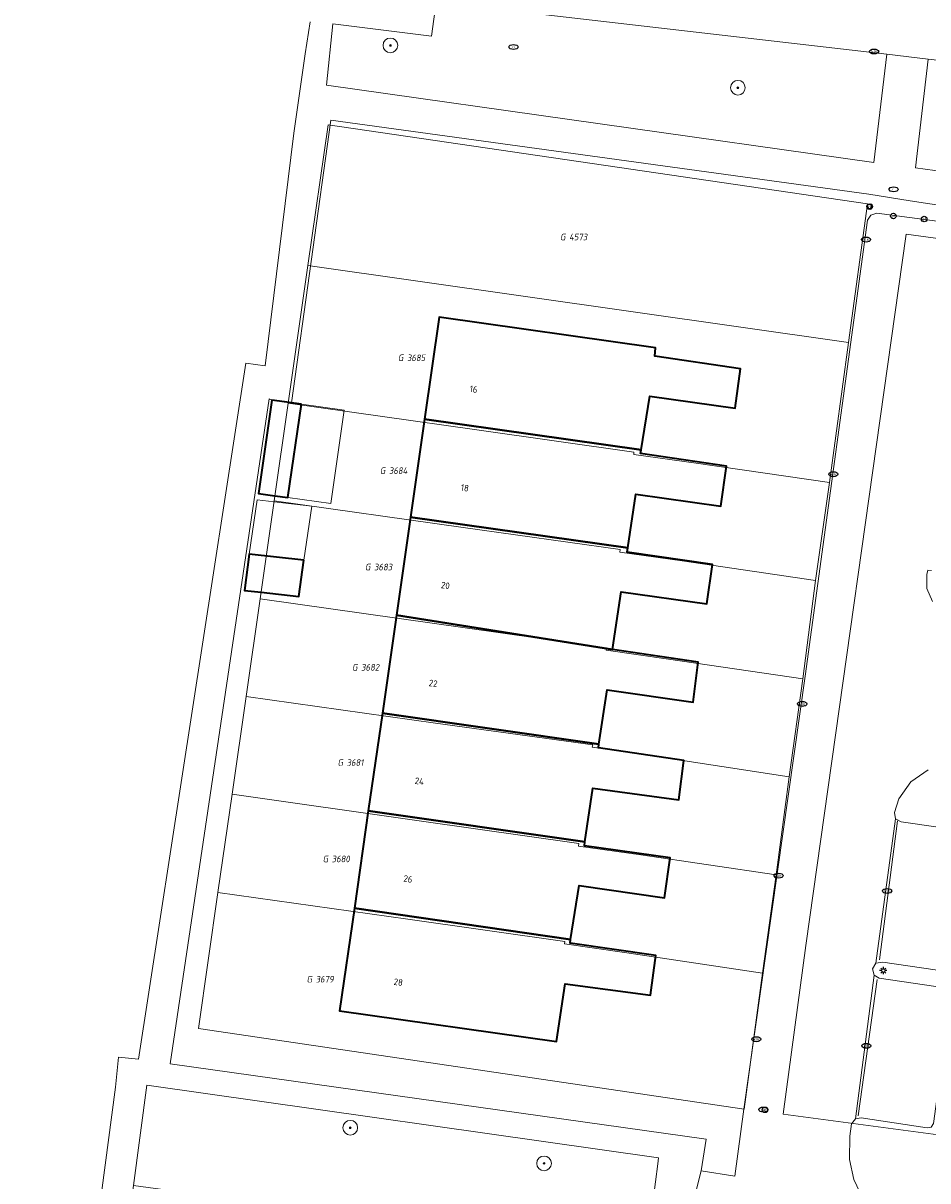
# Model space of a CAD drawing. Header units: metres. Extents: x 253395 to 254027, y 592765 to 593194.
# Tile 111 of 173: x 253748 to 253797, y 592798 to 592861. Entities that reach past the tile are written whole.
import ezdxf
from ezdxf.enums import TextEntityAlignment as Align
from ezdxf.lldxf.tags import DXFTag

# ---------------------------------------------------------------- set-up
doc = ezdxf.new("R2010")
doc.units = ezdxf.units.M
for name, color, linetype, lineweight in [('B-WE-GR-BEPLANTING_CULTUUR_HEESTERS-GV', 254, 'Continuous', 18), ('B-WE-GR-BOOM-S', 254, 'Continuous', 25), ('B-WE-IE-MEUBILAIR-S', 254, 'Continuous', 25), ('B-WE-KG-GRENS_PERCEEL-G', 254, 'KG-PERCEEL-SO', 18), ('B-WE-KG-GRENS_PERCEEL-S', 254, 'Continuous', 25), ('B-WE-OG-BEBOUWING-GV', 254, 'Continuous', 35), ('B-WE-OG-BEBOUWING-T18', 254, 'Continuous', 18), ('B-WE-OG-BEBOUWING_OVERBOUWING-GV', 254, 'Continuous', 18), ('B-WE-OG-TERREIN_BEGROEID-GV', 254, 'Continuous', 18), ('B-WE-OG-TERREIN_ERF-GV', 254, 'Continuous', 18), ('B-WE-RI-HWA_GOOT_MOLGOOT-G', 254, 'Continuous', 18), ('B-WE-VH-GESLOTENVERHARDING-GV', 254, 'Continuous', 18), ('B-WE-VH-OPENVERHARDING-GV', 254, 'Continuous', 18), ('B-WE-VH-OPENVERHARDING_BETONSTRAATSTEEN-GV', 254, 'Continuous', 18)]:
    doc.layers.add(name, color=color, linetype=linetype, lineweight=lineweight)
doc.styles.add('NLCS-ISO', font='txt')
doc.styles.add('NLCS-ISO-M200-T18', font='txt', dxfattribs={"height": 0.36})
doc.styles.get("Standard").update_dxf_attribs({"font": 'simplex.shx'})
tags = doc.linetypes.add('KG-PERCEEL-SO', pattern='A,5.5,-2,["P",Standard,S=1.8,R=0,X=-0.5,Y=-0.9],-2,5.5,-2,[5,NLCS.SHX,S=0.75,R=0,X=0,Y=0],-2', length=19).pattern_tags.tags
tags[6] = DXFTag(74, 10)

# ---------------------------------------------------------------- blocks, each defined once
blk = doc.blocks.new('SIE-MEUBILAIR_BORD_VERKEER-SO')
blk.add_lwpolyline([(-0.5625, -0.5625), (0.5625, -0.5625), (0.5625, 0.5625), (-0.5625, 0.5625)], close=True)
at = {"style": 'NLCS-ISO'}
blk.add_text('vb', height=0.75, dxfattribs=at).set_placement((0, 0), align=Align.MIDDLE_CENTER)
blk = doc.blocks.new('SIE-MEUBILAIR_PAAL_AFSLUITPAAL-SO')
blk.add_circle((0, 0), 0.75)
at = {"style": 'NLCS-ISO'}
blk.add_text('af', height=0.75, dxfattribs=at).set_placement((0, 0.05), align=Align.MIDDLE_CENTER)
blk = doc.blocks.new('SIE-MEUBILAIR_PAAL_VERKEERSBORD-SO')
blk.add_circle((0, 0), 0.75)
at = {"style": 'NLCS-ISO'}
blk.add_text('vb', height=0.75, dxfattribs=at).set_placement((0, 0.07), align=Align.MIDDLE_CENTER)
blk = doc.blocks.new('SIE-MEUBILAIR_PAAL_LICHTMAST-SO')
for points in [[(-0.62, 0), (-1, 0)], [(-0.71, 0.71), (-0.44, 0.44)], [(0, 1), (0, 0.62)], [(0.44, 0.44), (0.71, 0.71)], [(1, 0), (0.62, 0)], [(-0.71, -0.71), (-0.44, -0.44)], [(0, -0.62), (0, -1)], [(0.44, -0.44), (0.71, -0.71)]]:
    blk.add_lwpolyline(points)
blk.add_circle((0, 0), 0.5)
blk = doc.blocks.new('SIE-MEUBILAIR_PUT_RIOOLPUT-SO')
blk.add_ellipse((0, 0), major_axis=(1.25, 0), ratio=0.54)
at = {"style": 'NLCS-ISO'}
blk.add_text('ri', height=0.75, dxfattribs=at).set_placement((-0.04, 0.07), align=Align.MIDDLE_CENTER)
blk = doc.blocks.new('SIE-MEUBILAIR_PUT_KOLK-SO')
blk.add_ellipse((0, 0), major_axis=(1.25, 0), ratio=0.54)
at = {"style": 'NLCS-ISO'}
blk.add_text('klk', height=0.75, dxfattribs=at).set_placement((0.03, 0), align=Align.MIDDLE_CENTER)
blk = doc.blocks.new('SGR-BOOM_GBKN-SO')
at = {"linetype": 'ByBlock', "lineweight": 18}
h = blk.add_hatch(color=0, dxfattribs=at)
h.dxf.hatch_style = 1
edge = h.paths.add_edge_path()
edge.add_arc((0, 0), 0.25, 0, 360)
at = {"color": 0, "linetype": 'ByBlock', "lineweight": 18}
for radius in [2, 0.25]:
    blk.add_circle((0, 0), radius, dxfattribs=at)
at = {"color": 0, "linetype": 'ByBlock', "lineweight": 18, "style": 'NLCS-ISO'}
blk.add_attdef('SOORT', (2.5, 0), '', height=1.5, dxfattribs=at)
blk = doc.blocks.new('SKG-PERCEELNUMMER-SO')
at = {"style": 'NLCS-ISO', "oblique": 10, "flags": 1}
for tag, p in [('GEMEENTECODE', (0, 2.55)), ('PERCEELGROOTTE', (0, -2.45))]:
    blk.add_attdef(tag, text='', height=1.8, dxfattribs=at).set_placement(p, align=Align.MIDDLE_CENTER)
at = {"style": 'NLCS-ISO', "oblique": 10}
blk.add_attdef('SECTIE', text='', height=1.8, dxfattribs=at).set_placement((-0.5, 0), align=Align.MIDDLE_RIGHT)
blk.add_attdef('PERCEELNUMMER', text='', height=1.8, dxfattribs=at).set_placement((0.5, 0), align=Align.MIDDLE_LEFT)

msp = doc.modelspace()

# ---------------------------------------------------------------- linework, layer by layer
at = {"layer": 'B-WE-GR-BEPLANTING_CULTUUR_HEESTERS-GV'}
msp.add_lwpolyline([(253753.7, 592797.815), (253755.971, 592797.512), (253781.666, 592794.084), (253782.303, 592798.996), (253782.347, 592799.338), (253754.432, 592803.296)], close=True, dxfattribs=at)
at = {"layer": 'B-WE-KG-GRENS_PERCEEL-G'}
for points in [[(253763.222, 592848.031), (253764.322, 592855.702), (253793.753, 592851.403), (253792.718, 592843.824)], [(253790.388, 592810.911), (253795.86, 592849.732), (253804.576, 592848.557)], [(253762.144, 592840.516), (253763.222, 592848.031)], [(253763.222, 592848.031), (253792.718, 592843.824)], [(253792.718, 592843.824), (253791.676, 592836.192)], [(253761.378, 592835.179), (253762.144, 592840.516)], [(253762.144, 592840.516), (253772.436, 592839.061), (253781.008, 592837.839), (253780.992, 592837.721), (253784.393, 592837.241), (253791.676, 592836.192)], [(253790.912, 592830.841), (253791.676, 592836.192)], [(253760.612, 592829.843), (253761.378, 592835.179)], [(253761.378, 592835.179), (253771.682, 592833.723), (253780.259, 592832.53), (253780.24, 592832.392), (253783.641, 592831.912), (253790.912, 592830.841)], [(253790.214, 592825.478), (253790.912, 592830.841)], [(253759.846, 592824.506), (253760.612, 592829.843)], [(253760.612, 592829.843), (253779.503, 592827.171), (253779.483, 592827.033), (253782.884, 592826.553), (253790.214, 592825.478)], [(253789.481, 592820.123), (253790.214, 592825.478)], [(253759.08, 592819.169), (253759.846, 592824.506)], [(253759.846, 592824.506), (253770.173, 592823.049), (253778.755, 592821.872), (253778.736, 592821.734), (253782.135, 592821.244), (253789.481, 592820.123)], [(253788.756, 592814.771), (253789.481, 592820.123)], [(253758.311, 592813.813), (253759.08, 592819.169)], [(253759.08, 592819.169), (253769.418, 592817.712), (253777.995, 592816.484), (253777.975, 592816.345), (253781.376, 592815.865), (253788.756, 592814.771)], [(253788.025, 592809.418), (253788.756, 592814.771)], [(253788.025, 592809.418), (253787.011, 592801.992), (253757.245, 592806.387), (253758.311, 592813.813)], [(253758.311, 592813.813), (253768.662, 592812.364), (253777.241, 592811.145), (253777.222, 592811.006), (253780.623, 592810.526), (253788.025, 592809.418)], [(253797.87, 592800.554), (253789.144, 592801.709), (253790.388, 592810.911)]]:
    msp.add_lwpolyline(points, dxfattribs=at)
at = {"layer": 'B-WE-OG-BEBOUWING-GV'}
for points in [[(253769.578, 592839.634), (253781.404, 592837.973), (253781.877, 592840.896), (253786.526, 592840.235), (253786.817, 592842.393), (253782.141, 592843.081), (253782.186, 592843.539), (253770.378, 592845.211)], [(253762.875, 592840.46), (253762.322, 592840.538), (253761.934, 592840.592), (253761.247, 592840.688), (253760.531, 592835.588), (253761.419, 592835.464), (253762.133, 592835.363)], [(253781.404, 592837.973), (253769.578, 592839.634), (253768.812, 592834.291), (253780.676, 592832.619), (253781.116, 592835.554), (253785.75, 592834.904), (253786.048, 592837.079), (253781.37, 592837.762)], [(253780.676, 592832.619), (253768.812, 592834.291), (253768.047, 592828.951), (253779.831, 592827.071), (253780.309, 592830.228), (253784.976, 592829.556), (253785.285, 592831.718), (253780.641, 592832.388)], [(253763, 592831.948), (253760.022, 592832.274), (253759.755, 592830.296), (253760.663, 592830.197), (253762.721, 592829.973)], [(253779.831, 592827.071), (253768.047, 592828.951), (253767.28, 592823.601), (253779.095, 592821.915), (253779.539, 592824.868), (253784.23, 592824.196), (253784.502, 592826.384)], [(253779.095, 592821.915), (253767.28, 592823.601), (253766.515, 592818.267), (253778.333, 592816.573), (253778.769, 592819.514), (253783.447, 592818.861), (253783.726, 592821.015), (253779.064, 592821.715)], [(253778.333, 592816.573), (253766.515, 592818.267), (253765.753, 592812.954), (253777.552, 592811.241), (253778.009, 592814.198), (253782.672, 592813.518), (253782.981, 592815.695), (253778.301, 592816.357)], [(253777.552, 592811.241), (253765.753, 592812.954), (253764.95, 592807.352), (253776.781, 592805.68), (253777.258, 592808.834), (253781.906, 592808.211), (253782.204, 592810.377), (253777.523, 592811.053)]]:
    msp.add_lwpolyline(points, close=True, dxfattribs=at)
at = {"layer": 'B-WE-OG-BEBOUWING_OVERBOUWING-GV'}
for points in [[(253762.875, 592840.46), (253762.133, 592835.363), (253764.473, 592835.034), (253765.189, 592840.134)], [(253761.372, 592835.138), (253760.453, 592835.246), (253760.022, 592832.274), (253763, 592831.948), (253763.43, 592834.896)]]:
    msp.add_lwpolyline(points, close=True, dxfattribs=at)
at = {"layer": 'B-WE-OG-TERREIN_BEGROEID-GV'}
msp.add_lwpolyline([(253794.796, 592859.56), (253770.225, 592862.407), (253769.966, 592860.548), (253764.577, 592861.217), (253764.239, 592857.872), (253794.091, 592853.646)], close=True, dxfattribs=at)
msp.add_lwpolyline([(253747.685, 592765.23), (253748.906, 592774.347), (253752.717, 592803.181), (253752.881, 592804.821), (253753.979, 592804.711), (253759.838, 592842.698), (253760.891, 592842.561), (253762.451, 592855.247), (253763.075, 592859.572), (253763.341, 592861.33)], dxfattribs=at)
at = {"layer": 'B-WE-OG-TERREIN_ERF-GV'}
for points in [[(253803.605, 592850.408), (253796.083, 592851.56), (253793.824, 592851.928), (253764.474, 592855.969), (253762.322, 592840.538), (253762.875, 592840.46), (253765.189, 592840.134), (253764.473, 592835.034), (253762.133, 592835.363), (253761.419, 592835.464), (253760.531, 592835.588), (253761.247, 592840.688), (253761.11, 592840.753), (253755.702, 592804.468), (253784.942, 592800.343), (253784.672, 592798.624), (253786.511, 592798.336), (253787.01, 592801.992), (253790.34, 592825.623), (253793.74, 592850.51), (253793.922, 592850.778), (253794.263, 592850.889), (253799.332, 592850.207)], [(253797.244, 592831.388), (253797.037, 592831.411), (253796.988, 592831.164), (253796.984, 592830.41), (253797.295, 592829.691)], [(253797.054, 592820.503), (253796.118, 592819.854), (253795.454, 592818.925), (253795.218, 592818.182), (253795.279, 592817.832), (253795.58, 592817.671), (253799.232, 592817.147)], [(253798.188, 592809.473), (253794.593, 592810.012), (253794.21, 592809.949), (253794.014, 592809.652), (253794.105, 592809.304), (253794.389, 592809.129), (253798.091, 592808.593)], [(253797.217, 592801.007), (253797.011, 592800.964), (253793.411, 592801.51), (253793.093, 592801.453), (253792.883, 592801.181), (253792.781, 592800.509), (253792.758, 592799.241), (253793.002, 592798.146), (253793.475, 592797.143), (253817.764, 592793.91)]]:
    msp.add_lwpolyline(points, dxfattribs=at)
for points in [[(253779.095, 592821.915), (253779.064, 592821.715), (253783.726, 592821.015), (253783.447, 592818.861), (253778.769, 592819.514), (253778.333, 592816.573), (253778.301, 592816.357), (253782.981, 592815.695), (253782.672, 592813.518), (253778.009, 592814.198), (253777.552, 592811.241), (253777.523, 592811.053), (253782.204, 592810.377), (253781.906, 592808.211), (253777.258, 592808.834), (253776.781, 592805.68), (253764.95, 592807.352), (253765.753, 592812.954), (253766.515, 592818.267), (253767.28, 592823.601), (253768.047, 592828.951), (253768.812, 592834.291), (253769.578, 592839.634), (253770.378, 592845.211), (253782.186, 592843.539), (253782.141, 592843.081), (253786.817, 592842.393), (253786.526, 592840.235), (253781.877, 592840.896), (253781.404, 592837.973), (253781.37, 592837.762), (253786.048, 592837.079), (253785.75, 592834.904), (253781.116, 592835.554), (253780.676, 592832.619), (253780.641, 592832.388), (253785.285, 592831.718), (253784.976, 592829.556), (253780.309, 592830.228), (253779.831, 592827.071), (253784.502, 592826.384), (253784.23, 592824.196), (253779.539, 592824.868)], [(253760.663, 592830.197), (253759.755, 592830.296), (253760.022, 592832.274), (253760.453, 592835.246), (253761.372, 592835.138), (253763.43, 592834.896), (253763, 592831.948), (253762.721, 592829.973)]]:
    msp.add_lwpolyline(points, close=True, dxfattribs=at)
at = {"layer": 'B-WE-RI-HWA_GOOT_MOLGOOT-G'}
for points in [[(253794.4, 592810.135), (253795.387, 592817.72)], [(253793.244, 592801.629), (253794.269, 592809.07)]]:
    msp.add_lwpolyline(points, dxfattribs=at)
at = {"layer": 'B-WE-VH-GESLOTENVERHARDING-GV'}
msp.add_lwpolyline([(253770.225, 592862.407), (253794.796, 592859.56), (253797.062, 592859.298), (253798.702, 592859.108), (253806.609, 592858.192), (253808.461, 592857.977), (253819.696, 592856.615), (253827.889, 592855.811), (253830.987, 592855.507), (253837.817, 592855.251), (253839.969, 592855.159), (253846.223, 592855.137), (253851.192, 592855.225), (253853.156, 592855.586), (253853.976, 592855.612), (253862.183, 592856.812), (253862.017, 592857.902), (253857.243, 592857.284), (253856.99, 592859.798), (253856.897, 592860.406), (253860.814, 592860.911), (253861.541, 592861.028), (253861.265, 592862.838)], dxfattribs=at)
at = {"layer": 'B-WE-VH-OPENVERHARDING-GV'}
for points in [[(253780.115, 592765.23), (253784.144, 592796.539), (253784.672, 592798.624), (253784.942, 592800.343), (253755.702, 592804.468), (253761.11, 592840.753), (253761.247, 592840.688), (253761.934, 592840.592), (253762.322, 592840.538), (253764.474, 592855.969), (253793.824, 592851.928), (253796.083, 592851.56), (253803.605, 592850.408), (253803.842, 592852.322), (253797.94, 592853.14), (253796.361, 592853.364), (253797.062, 592859.298), (253794.796, 592859.56), (253794.091, 592853.646), (253764.239, 592857.872), (253764.577, 592861.217), (253769.966, 592860.548), (253770.225, 592862.407)], [(253763.341, 592861.33), (253763.075, 592859.572), (253762.451, 592855.247), (253760.891, 592842.561), (253759.838, 592842.698), (253753.979, 592804.711), (253752.881, 592804.821), (253752.717, 592803.181), (253748.906, 592774.347), (253747.685, 592765.23)], [(253799.332, 592850.207), (253794.263, 592850.889), (253793.922, 592850.778), (253793.74, 592850.51), (253790.34, 592825.623), (253787.01, 592801.992), (253786.511, 592798.336), (253784.672, 592798.624), (253784.144, 592796.539), (253780.115, 592765.23)], [(253797.295, 592829.691), (253796.984, 592830.41), (253796.988, 592831.164), (253797.037, 592831.411), (253797.244, 592831.388)], [(253797.048, 592794.897), (253796.273, 592795.033), (253795.184, 592795.469), (253794.238, 592796.177), (253793.475, 592797.143), (253793.002, 592798.146), (253792.758, 592799.241), (253792.781, 592800.509), (253792.883, 592801.181), (253793.093, 592801.453), (253794.105, 592809.304), (253794.014, 592809.652), (253794.21, 592809.949), (253795.279, 592817.832), (253795.218, 592818.182), (253795.454, 592818.925), (253796.118, 592819.854), (253797.054, 592820.503)], [(253749.349, 592765.23), (253753.7, 592797.815), (253754.432, 592803.296), (253782.347, 592799.338), (253782.303, 592798.996), (253781.666, 592794.084), (253780.973, 592788.742), (253779.678, 592775.664), (253778.309, 592765.23)]]:
    msp.add_lwpolyline(points, dxfattribs=at)
msp.add_lwpolyline([(253798.702, 592859.108), (253797.062, 592859.298), (253796.361, 592853.364), (253797.94, 592853.14)], close=True, dxfattribs=at)
at = {"layer": 'B-WE-VH-OPENVERHARDING_BETONSTRAATSTEEN-GV'}
for points in [[(253795.279, 592817.832), (253794.21, 592809.949), (253794.593, 592810.012), (253798.188, 592809.473), (253798.397, 592809.5), (253798.529, 592809.712), (253799.479, 592816.803), (253799.41, 592817.047), (253799.232, 592817.147), (253795.58, 592817.671)], [(253794.105, 592809.304), (253793.093, 592801.453), (253793.411, 592801.51), (253797.011, 592800.964), (253797.217, 592801.007), (253797.35, 592801.207), (253798.309, 592808.249), (253798.254, 592808.488), (253798.091, 592808.593), (253794.389, 592809.129)]]:
    msp.add_lwpolyline(points, close=True, dxfattribs=at)

# ---------------------------------------------------------------- block references
at = {"layer": 'B-WE-GR-BOOM-S', "xscale": 0.2, "yscale": 0.2, "zscale": 0.2}
for p in [(253767.717, 592860.041), (253786.677, 592857.732), (253765.53, 592800.975), (253776.103, 592799.031)]:
    msp.add_blockref('SGR-BOOM_GBKN-SO', p, dxfattribs=at)
at = {"layer": 'B-WE-IE-MEUBILAIR-S', "xscale": 0.2, "yscale": 0.2, "zscale": 0.2}
for name, p in [('SIE-MEUBILAIR_PUT_RIOOLPUT-SO', (253774.434, 592859.954)), ('SIE-MEUBILAIR_PUT_KOLK-SO', (253794.107, 592859.707)), ('SIE-MEUBILAIR_PUT_RIOOLPUT-SO', (253795.17, 592852.184)), ('SIE-MEUBILAIR_PAAL_VERKEERSBORD-SO', (253793.868, 592851.243)), ('SIE-MEUBILAIR_BORD_VERKEER-SO', (253793.868, 592851.243)), ('SIE-MEUBILAIR_PAAL_AFSLUITPAAL-SO', (253795.16, 592850.729)), ('SIE-MEUBILAIR_PAAL_AFSLUITPAAL-SO', (253796.84, 592850.563)), ('SIE-MEUBILAIR_PUT_KOLK-SO', (253793.666, 592849.442)), ('SIE-MEUBILAIR_PUT_KOLK-SO', (253791.883, 592836.637)), ('SIE-MEUBILAIR_PUT_KOLK-SO', (253790.183, 592824.102)), ('SIE-MEUBILAIR_PUT_KOLK-SO', (253788.896, 592814.73)), ('SIE-MEUBILAIR_PUT_KOLK-SO', (253794.817, 592813.896)), ('SIE-MEUBILAIR_PAAL_LICHTMAST-SO', (253794.61, 592809.549)), ('SIE-MEUBILAIR_PUT_KOLK-SO', (253787.68, 592805.804)), ('SIE-MEUBILAIR_PUT_KOLK-SO', (253793.685, 592805.445)), ('SIE-MEUBILAIR_PUT_RIOOLPUT-SO', (253788.065, 592801.963)), ('SIE-MEUBILAIR_PAAL_AFSLUITPAAL-SO', (253788.154, 592801.952))]:
    msp.add_blockref(name, p, dxfattribs=at)
at = {"layer": 'B-WE-KG-GRENS_PERCEEL-S', "xscale": 0.2, "yscale": 0.2, "zscale": 0.2}
for p, values in [((253777.371, 592849.587), {'PERCEELNUMMER': '4573', 'SECTIE': 'G'}), ((253768.525, 592842.991), {'PERCEELNUMMER': '3685', 'SECTIE': 'G'}), ((253767.541, 592836.833), {'PERCEELNUMMER': '3684', 'SECTIE': 'G'}), ((253766.729, 592831.573), {'PERCEELNUMMER': '3683', 'SECTIE': 'G'}), ((253766.023, 592826.099), {'PERCEELNUMMER': '3682', 'SECTIE': 'G'}), ((253765.232, 592820.903), {'PERCEELNUMMER': '3681', 'SECTIE': 'G'}), ((253764.42, 592815.643), {'PERCEELNUMMER': '3680', 'SECTIE': 'G'}), ((253763.543, 592809.079), {'PERCEELNUMMER': '3679', 'SECTIE': 'G'})]:
    msp.add_blockref('SKG-PERCEELNUMMER-SO', p, dxfattribs=at).add_auto_attribs(values)

# ---------------------------------------------------------------- texts
at = {"layer": 'B-WE-OG-BEBOUWING-T18', "style": 'NLCS-ISO-M200-T18'}
for s, rotation, p in [('16', 352, (253772.259, 592841.277)), ('18', 352, (253771.78, 592835.892)), ('20', 351.4, (253770.721, 592830.569)), ('22', 351.9, (253770.053, 592825.225)), ('24', 351.8, (253769.3, 592819.888)), ('26', 351.7, (253768.679, 592814.55)), ('28', 352, (253768.151, 592808.919))]:
    msp.add_text(s, height=0.36, rotation=rotation, dxfattribs=at).set_placement(p, align=Align.MIDDLE)

doc.saveas('drawing.dxf')
